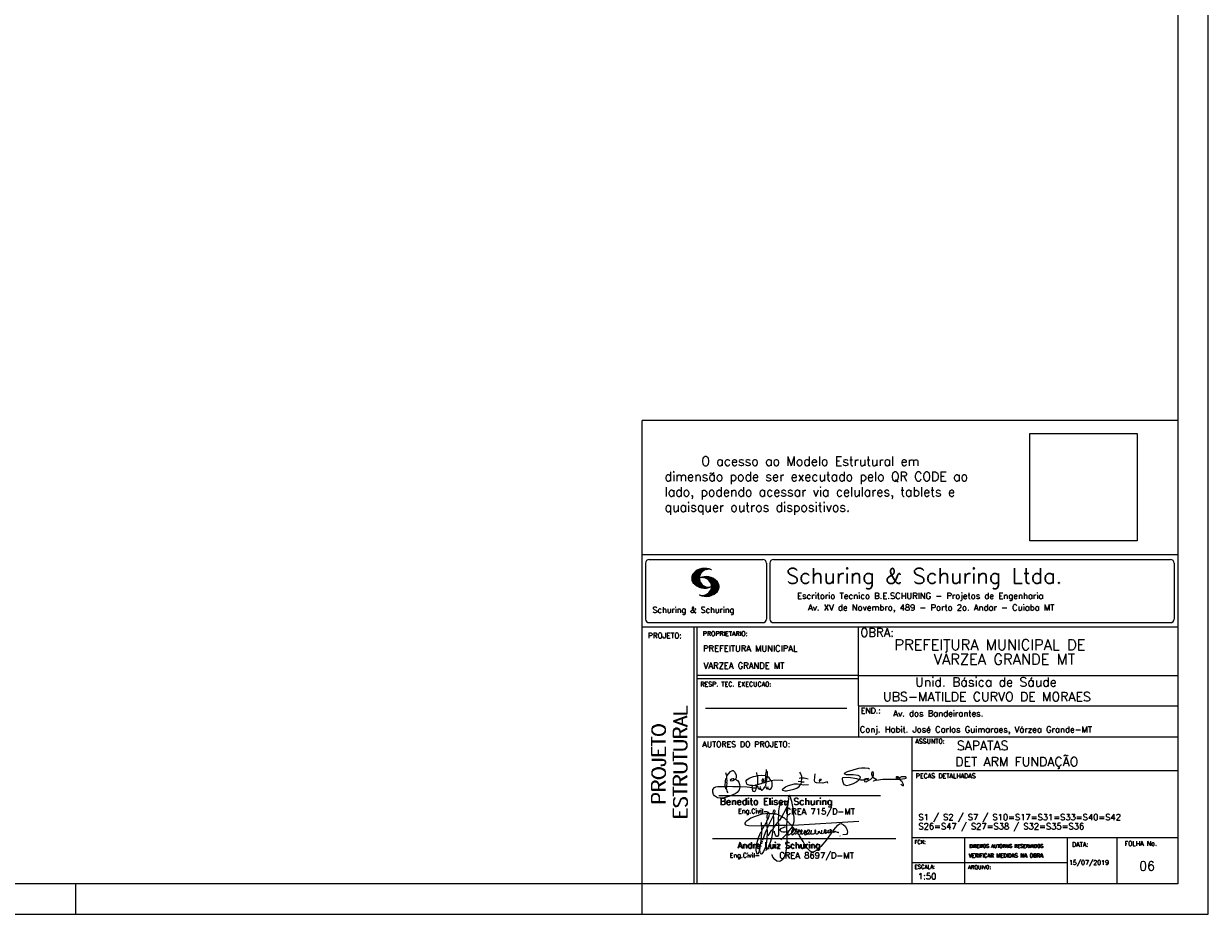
# Model space of a CAD drawing. Extents: x 0 to 84.1, y 0 to 59.4.
# Tile 4 of 6: x 45.4 to 84.1, y 0 to 29.1. Entities that reach past the tile are written whole.
import ezdxf

# ---------------------------------------------------------------- set-up
doc = ezdxf.new("R2010")
doc.units = 0
doc.header["$MEASUREMENT"] = 0
doc.layers.get('0').update_dxf_attribs({"linetype": 'CONTINUOUS'})
doc.layers.add('1', color=1, linetype='CONTINUOUS')
doc.layers.add('2', color=2, linetype='CONTINUOUS')
doc.styles.get("Standard").update_dxf_attribs({"font": 'ROMANS.SHX'})
picture_1 = doc.add_image_def('image1.png', size_in_pixel=(300, 300))

# ---------------------------------------------------------------- blocks, each defined once
blk = doc.blocks.new('assinaturabenedito')
at = {"color": 162}
for points in [[(80.21, 160.29), (79.88, 160.45), (79.72, 161.68), (80.29, 161.77), (80.46, 162.01), (80.54, 163.49), (80.37, 163.74), (80.54, 164.8), (80.46, 166.12), (80.29, 166.36), (80.37, 167.51), (82.43, 169.81), (83.41, 170.39), (83.9, 170.39), (84.81, 169.48), (85.38, 167.84), (85.46, 166.36), (85.13, 165.71), (86.12, 164.97), (86.94, 163.98), (87.35, 162.83), (87.43, 161.68), (87.19, 161.52), (83.66, 161.52), (80.46, 161.77)], [(80.46, 167.68), (80.21, 167.84), (79.88, 169.07)], [(96.95, 167.51), (96.79, 169.24)], [(101.46, 167.43), (99.17, 167.76), (97.11, 167.51)], [(101.55, 163.82), (102.04, 164.31), (102.28, 166.78), (102.28, 167.1), (101.55, 167.19), (101.46, 167.51), (101.96, 170.06), (102.28, 169.81), (102.28, 167.27)], [(101.96, 170.06), (102.04, 170.96)], [(120.99, 164.31), (121.24, 166.12), (121.16, 167.19), (120.66, 168.66), (120.09, 169.57)], [(135.35, 163.57), (135.27, 164.23), (135.11, 164.31), (132.64, 163.57), (129.12, 163.74), (128.62, 163.9), (128.3, 164.15), (128.05, 164.89), (128.46, 168.66)], [(155.13, 165.22), (153.4, 165.22), (152.58, 165.54), (153.16, 166.78), (152.67, 167.35), (151.85, 167.68), (149.14, 168.01), (145.61, 168.01), (144.71, 168.34), (144.46, 168.91), (146.1, 169.9), (152.17, 171.62), (153.65, 171.87), (155.7, 171.87), (157.43, 171.62), (158.08, 171.29)], [(159.89, 166.69), (159.89, 167.1), (160.22, 167.51), (160.22, 168.91), (160.05, 169.48), (159.56, 169.65), (159.23, 168.99), (159.23, 168.42), (159.56, 167.27), (159.8, 167.19)], [(87.43, 161.36), (87.1, 159.8), (86.04, 158.4), (84.97, 157.66), (81.44, 156.27), (78.16, 155.28), (76.68, 155.28), (75.37, 155.53), (73.73, 156.51), (73.15, 157.25), (72.66, 158.56), (72.74, 159.96), (73.65, 161.11), (74.38, 161.52), (75.53, 161.77), (79.64, 161.77)], [(79.55, 161.85), (79.72, 164.8), (79.88, 165.87), (80.21, 166.28)], [(80.21, 160.29), (80.46, 161.6)], [(84.48, 165.54), (84.15, 165.87), (83.57, 165.87), (82.84, 165.71), (82.1, 165.05), (82.59, 164.8), (83.57, 164.97), (84.48, 165.54)], [(84.48, 165.54), (85.05, 165.63)], [(94.08, 161.03), (91.53, 161.36), (87.43, 161.52)], [(94.32, 162.18), (93.09, 162.18), (91.53, 162.83), (91.12, 163.41), (90.96, 164.8), (91.29, 165.38), (92.52, 166.2), (94.82, 167.1), (97.03, 167.43), (97.11, 162.92)], [(94.08, 161.03), (94.32, 162.18), (95.88, 162.34), (96.21, 162.59), (96.95, 162.67)], [(96.87, 161.77), (96.54, 161.77), (95.88, 162.26)], [(96.29, 160.7), (96.87, 161.52)], [(98.59, 160.54), (98.1, 159.96), (97.61, 160.37), (97.36, 161.44), (96.87, 161.6), (97.03, 162.75), (99.08, 163.33), (99.9, 163.9), (100.48, 163.74), (101.3, 164.07), (101.55, 163.9), (101.38, 162.01)], [(98.59, 160.54), (99.17, 159.71), (99.58, 159.63), (100.56, 160.62), (101.38, 161.93), (102.12, 160.29), (102.69, 160.78), (103.6, 160.12), (104.42, 160.54), (104.99, 161.85), (104.99, 163.9), (104.66, 164.97), (106.3, 165.3), (110.57, 165.22), (110.74, 164.97), (110.49, 164.56)], [(98.59, 160.54), (98.76, 161.6)], [(99.9, 163.9), (100.48, 164.8), (100.4, 165.63), (99.9, 165.79), (99.49, 165.22), (99.58, 164.23), (99.82, 164.15)], [(101.3, 164.07), (101.55, 167.1)], [(102.04, 164.31), (104.58, 164.97)], [(104.34, 164.97), (103.51, 166.36), (102.69, 166.94), (102.37, 166.94)], [(102.78, 160.78), (102.86, 161.52)], [(110.74, 160.29), (110.57, 159.96), (110.74, 159.63), (111.88, 159.39), (112.87, 159.39), (116.89, 160.21), (118.53, 160.86), (119.68, 161.6), (120.5, 162.83)], [(110.74, 160.29), (112.29, 161.44), (113.94, 162.18), (117.22, 163.08), (118.86, 163.16), (122.22, 162.59), (124.85, 162.83)], [(120.83, 164.15), (119.19, 164.39)], [(121.16, 166.36), (119.76, 166.04)], [(120.83, 164.15), (120.58, 163)], [(120.83, 164.15), (121.07, 164.31), (122.47, 164.23)], [(121.24, 166.2), (121.48, 166.36), (122.55, 166.36), (124.6, 165.87)], [(130.84, 164.8), (130.76, 165.22), (131.25, 165.79), (131.58, 165.71), (131.66, 165.3), (131.41, 164.97), (130.84, 164.8)], [(130.84, 164.8), (130.76, 164.48), (130.92, 164.23)], [(152.26, 165.38), (152.17, 165.54), (151.11, 165.79), (146.68, 166.53), (143.56, 166.36), (143.23, 166.2), (143.15, 165.79), (143.31, 164.56), (144.13, 162.83), (145.61, 162.26), (147.25, 162.51), (149.38, 163.33), (151.02, 164.23), (152.26, 165.38)], [(152.26, 165.38), (152.5, 165.54)], [(155.21, 165.05), (155.13, 165.3), (155.37, 165.71), (156.03, 166.04), (157.26, 166.2), (157.43, 165.87), (157.18, 165.54), (156.6, 165.3), (155.21, 165.05)], [(155.21, 165.05), (155.29, 164.48), (156.19, 164.23), (158.82, 165.63), (159.89, 166.69), (161.36, 165.79), (161.61, 165.3), (161.61, 165.13), (161.12, 164.89), (160.3, 164.64), (159.97, 164.72)], [(161.61, 165.13), (165.22, 165.63), (174, 165.63), (174.41, 165.71), (174.49, 166.28)], [(176.63, 162.1), (176.63, 162.75), (175.81, 164.15), (174.99, 164.97), (174.82, 165.63), (177.36, 166.04), (178.02, 166.28), (178.02, 166.53), (177.78, 166.86), (177.36, 166.94), (175.56, 166.94), (174.66, 166.61), (174.49, 166.36), (173.02, 166.2), (172.61, 166.69), (172.93, 167.19), (173.34, 167.19), (173.75, 166.86), (173.84, 166.45)], [(173.59, 165.63), (173.59, 166.12)], [(174.82, 165.63), (174.58, 165.71)], [(176.63, 162.1), (176.13, 162.1), (175.07, 162.75)], [(176.63, 162.1), (176.63, 162.1)], [(181.55, 165.95), (181.47, 166.12)], [(80.21, 160.29), (80.37, 159.22), (80.87, 158.32)], [(94.08, 161.03), (94.08, 160.86)], [(96.29, 160.7), (94.24, 160.86), (94.08, 160.21), (94.57, 159.14), (95.39, 158.89), (95.8, 159.22), (96.29, 160.29), (96.29, 160.7)]]:
    blk.add_lwpolyline(points, dxfattribs=at)
blk = doc.blocks.new('assinaturanadre')
at = {"color": 162}
for points in [[(-225.3, 18.87), (-225.71, 15.34), (-225.87, 15.1), (-226.28, 15.26), (-226.36, 15.59), (-227.18, 16), (-229.07, 16), (-230.71, 15.18), (-231.94, 13.7), (-232.6, 11.73), (-233.01, 8.69), (-233.17, 5.9), (-233.01, 5.41), (-233.26, 2.62), (-233.26, 1.06), (-233.09, 0.65), (-233.34, -0.09), (-233.17, -0.67), (-233.17, -2.55), (-233.67, -2.8), (-235.23, -2.8), (-235.14, -2.23), (-233.42, -0.17)], [(-225.3, 18.87), (-225.46, 18.87), (-225.54, 18.46)], [(-225.3, 18.87), (-225.22, 19.04)], [(-221.69, -2.31), (-221.03, 0.57), (-220.87, 2.86), (-221.52, 9.6), (-222.84, 15.92), (-223.98, 19.86), (-224.56, 20.6), (-224.89, 20.68), (-225.22, 20.19), (-225.22, 19.53)], [(-225.87, 15.1), (-225.95, 13.46), (-226.28, 11.98), (-226.61, 11.73), (-227.59, 9.51), (-230.47, 4.42), (-229.32, 3.44), (-229.07, 3.44), (-227.43, 1.88), (-226.69, 1.63), (-226.61, 0.81), (-226.86, -2.47), (-226.77, -7.81), (-226.53, -8.71), (-226.86, -9.37), (-226.61, -10.68), (-226.69, -17.25), (-227.1, -21.27), (-227.76, -23.82), (-228.83, -27.19), (-229.56, -28.58), (-230.71, -29.9), (-231.53, -30.47), (-232.52, -30.72), (-234.41, -30.31), (-235.88, -29.24), (-237.44, -27.27), (-238.1, -25.79)], [(-237.2, 6.72), (-237.03, 8.78), (-236.78, 9.27), (-236.46, 9.43), (-236.13, 9.27), (-235.96, 8.53), (-236.29, 7.05), (-236.62, 6.39), (-236.87, 6.31)], [(-226.28, 11.98), (-226.12, 11.9), (-226.12, 10.83), (-226.69, 1.71)], [(-240.48, 6.64), (-245.98, 6.07), (-251.39, 4.42), (-254.59, 2.95), (-256.81, 1.55), (-258.37, 0.4), (-259.02, -0.26), (-259.43, -1.08), (-259.35, -1.49), (-258.86, -2.06), (-256.4, -2.8), (-246.55, -3.05), (-246.22, -2.8), (-246.39, -0.34)], [(-242.2, 0.15), (-243.19, -1.16), (-244.01, -2.97), (-246.22, -2.97)], [(-237.2, 6.72), (-236.95, 6.23), (-237.2, 4.67), (-237.61, 4.26), (-241.05, -2.97), (-241.95, -3.05), (-242.12, 0.81), (-241.95, 1.47), (-241.46, 1.88), (-240.4, 4.59), (-240.23, 6.56), (-237.36, 6.56), (-237.2, 6.72)], [(-241.87, 6.48), (-242.12, 4.51), (-242.04, 1.47)], [(-240.48, 6.64), (-240.48, 6.97), (-241.05, 7.38), (-241.63, 7.22), (-241.79, 6.64)], [(-237.28, 4.51), (-237.03, 4.1), (-237.11, -2.72), (-237.36, -2.88), (-240.89, -2.88)], [(-240.48, 6.64), (-240.31, 6.64)], [(-236.54, 6.48), (-234.98, 6.31), (-233.26, 5.82)], [(-233.01, 5.41), (-232.68, 5.49), (-230.63, 4.34), (-232.35, 1.55), (-233.01, 0.89)], [(-230.47, 4.42), (-230.47, 4.42)], [(-226.61, 0.81), (-226.36, 0.81), (-225.22, -0.17), (-224.97, -0.67), (-223.74, -1.9), (-223.66, -2.39), (-226.77, -2.55)], [(-221.69, -2.31), (-170.73, 0.81)], [(-246.14, -3.05), (-246.22, -5.76), (-246.06, -6), (-246.39, -7.4), (-246.3, -8.47), (-246.88, -14.54), (-247.62, -19.96), (-248.44, -23.33), (-249.18, -24.72), (-249.5, -24.89), (-250.08, -24.31), (-250.41, -21.93), (-250.41, -19.88), (-250, -16.76), (-248.44, -11.5), (-246.88, -7.97), (-246.47, -7.65)], [(-241.87, -4.11), (-242.12, -5.76), (-241.95, -6), (-241.95, -7.73), (-242.2, -13.15), (-242.78, -17.42), (-243.43, -19.96), (-244.74, -22.83), (-246.14, -24.72), (-246.47, -24.89), (-246.8, -24.72), (-247.21, -23.66)], [(-244.33, -3.05), (-245.32, -5.02), (-245.98, -5.84)], [(-242.12, -5.67), (-242.45, -6), (-243.51, -8.3), (-245.65, -13.97)], [(-242.04, -2.88), (-243.92, -2.97)], [(-237.11, -2.97), (-237.28, -3.87), (-237.28, -4.53), (-237.11, -4.69), (-237.61, -5.76), (-237.44, -6.25), (-238.02, -9.78), (-238.59, -12.57), (-239.66, -15.94), (-241.79, -20.78), (-242.61, -21.85), (-243.27, -22.1)], [(-241.13, -2.97), (-241.54, -3.95), (-241.87, -4.11), (-241.95, -3.13)], [(-237.61, -5.76), (-239, -7.15), (-241.38, -10.6)], [(-235.31, -2.64), (-235.8, -2.97), (-237.11, -2.88)], [(-235.88, -2.97), (-236.13, -3.62), (-237.03, -4.61)], [(-233.09, -2.8), (-233.01, -9.29), (-233.17, -9.94), (-233.91, -11.18), (-234.32, -11.26), (-234.9, -11.01), (-235.39, -10.27), (-236.13, -8.06), (-236.21, -7.15)], [(-226.86, -2.55), (-233.17, -2.72)], [(-226.77, -7.56), (-227.84, -7.89), (-229.65, -7.89), (-230.71, -7.48), (-231.7, -6.66), (-231.78, -6), (-230.96, -5.1), (-228.25, -3.79), (-227.68, -3.79)], [(-222.43, -3.29), (-222.43, -3.7), (-224.97, -6.82), (-226.61, -7.4)], [(-226.04, -8.47), (-226.45, -8.63)], [(-225.05, -6.91), (-226.04, -8.55), (-225.87, -8.79), (-225.95, -9.7), (-225.54, -10.03), (-224.97, -10.03), (-223.16, -8.96)], [(-221.69, -2.31), (-223.57, -2.39)], [(-221.36, -4.85), (-222.18, -5.35), (-222.34, -6.09), (-222.75, -6.66), (-223.08, -7.97), (-223.08, -8.88), (-222.67, -9.78), (-222.34, -9.86), (-222.01, -9.78), (-220.54, -8.47)], [(-221.19, -5.1), (-221.28, -6.09), (-221.6, -6.74), (-222.43, -8.06), (-222.92, -8.38)], [(-221.85, -2.39), (-222.43, -3.29), (-222.84, -2.88), (-222.84, -2.55)], [(-222.43, -3.7), (-221.44, -4.36), (-221.36, -4.94), (-220.78, -5.18), (-220.29, -5.92), (-219.96, -6), (-219.47, -5.35), (-219.14, -5.26), (-218.98, -5.51), (-219.39, -6.5), (-219.96, -6.99), (-220.21, -7.56), (-220.46, -8.47), (-220.05, -9.04), (-219.55, -9.12), (-218.4, -8.55), (-217.91, -9.37), (-217.34, -9.7), (-216.02, -9.12), (-215.7, -8.71), (-215.04, -9.04), (-214.3, -9.04), (-212.99, -7.81), (-212.91, -7.07), (-212.66, -6.58), (-212.41, -6.58), (-212.17, -6.91), (-212.33, -7.81), (-212.58, -8.14), (-212.99, -7.97)], [(-219.96, -6), (-219.8, -6.74)], [(-219.8, -6.82), (-219.88, -7.07)], [(-219.8, -6.91), (-218.57, -7.89), (-218.32, -7.73), (-217.58, -6.17), (-217.26, -5.84), (-216.93, -6), (-216.85, -6.82), (-217.58, -7.81), (-218.4, -8.22), (-218.49, -7.97)], [(-218.4, -8.22), (-218.4, -8.47)], [(-190.51, -6.82), (-189.52, -7.32), (-189.77, -7.81), (-190.42, -8.06), (-191.57, -7.97), (-195.76, -13.72), (-200.19, -18.89), (-203.31, -21.93), (-205.03, -23), (-206.1, -23.33), (-207.49, -23.25), (-208.48, -22.67), (-210.94, -20.21), (-212.58, -17.66), (-213.81, -15.2), (-216.85, -10.6), (-217.17, -9.78)], [(-215.53, -8.3), (-215.86, -7.73), (-215.86, -6.82), (-215.45, -6), (-215.2, -6), (-214.96, -6.33), (-214.88, -7.23), (-215.53, -8.3)], [(-215.53, -8.3), (-215.53, -8.63)], [(-212.66, -8.14), (-212.99, -9.37), (-212.91, -9.78), (-212.25, -10.03), (-211.18, -9.53), (-210.94, -9.29), (-211.27, -8.63), (-211.27, -8.06), (-210.86, -7.23), (-210.03, -6.09), (-209.3, -6), (-209.05, -7.15), (-209.54, -8.14), (-210.36, -9.12), (-210.2, -9.37), (-208.72, -9.21), (-207.9, -8.63), (-207.41, -6.82), (-207.49, -6.41)], [(-212.66, -6.58), (-212.91, -6.33)], [(-210.36, -9.12), (-210.86, -9.21)], [(-204.54, -8.14), (-204.54, -8.55), (-205.28, -9.12), (-206.26, -9.45), (-207.49, -9.29), (-207.9, -8.79)], [(-204.54, -8.14), (-204.04, -7.81), (-203.96, -6.99), (-204.37, -6.41), (-204.78, -6.41), (-204.87, -7.73), (-204.54, -8.14)], [(-202.24, -7.15), (-202.08, -8.06), (-202.98, -9.29), (-203.47, -9.29), (-204.45, -8.63)], [(-201.42, -7.07), (-201.5, -7.48), (-201.25, -8.22), (-200.6, -8.71), (-200.02, -8.71)], [(-201.09, -6.5), (-201.09, -6.5)], [(-196.33, -7.48), (-197.23, -8.3), (-198.14, -8.71), (-199.2, -9.04), (-199.78, -8.96), (-199.94, -8.63), (-199.53, -7.07), (-199.53, -6.25)], [(-196.33, -7.48), (-196.09, -6.82), (-196.17, -6.41), (-196.99, -6.17), (-197.56, -6.82), (-197.73, -7.32), (-197.73, -7.81), (-197.48, -8.22)], [(-194.77, -7.89), (-195.84, -8.71), (-196.5, -8.79), (-197.15, -8.38)], [(-194.77, -7.23), (-194.28, -6.74), (-194.28, -6.41), (-194.77, -6.74), (-194.77, -7.23)], [(-194.77, -7.23), (-194.77, -7.97), (-194.61, -8.06), (-193.13, -8.14), (-192.15, -7.81), (-191.74, -7.97)], [(-192.06, -7.73), (-191.74, -7.07), (-191.98, -6.5), (-192.64, -6), (-193.13, -6), (-193.3, -7.07), (-192.64, -7.81)], [(-190.51, -6.82), (-191.33, -7.89)], [(-190.51, -6.82), (-190.18, -6.17), (-187.06, -2.39), (-185.58, -1.41), (-184.35, -1.24), (-182.46, -2.23), (-181.32, -3.21), (-179.92, -5.59), (-179.43, -7.65), (-179.59, -8.79), (-180.25, -9.62), (-183.04, -10.03)], [(-189.44, -7.23), (-189.11, -6.99), (-188.78, -7.32)], [(-189.44, -7.23), (-189.19, -7.56), (-188.7, -7.4), (-187.39, -7.81), (-186.73, -7.81), (-186.48, -8.14), (-186.07, -8.22)], [(-246.39, -16.43), (-246.39, -16.84)], [(-246.06, -15.36), (-246.22, -16.1)], [(-245.81, -14.54), (-245.89, -15.03)], [(-226.86, -9.29), (-231.21, -13.8)], [(-185.42, -10.77), (-185.17, -10.77)], [(-247.29, -22.34), (-247.29, -22.92)], [(-246.8, -18.57), (-246.88, -19.06)], [(-238.43, -24.64), (-238.43, -24.81)], [(-238.26, -25.22), (-238.18, -25.46)]]:
    blk.add_lwpolyline(points, dxfattribs=at)

msp = doc.modelspace()

# ---------------------------------------------------------------- linework, layer by layer
at = {"layer": '2', "linetype": 'Continuous'}
for p, q in [((84.100006, 0), (84.100006, 59.400002)), ((65.600006, 1), (65.600006, 16.142713)), ((83.100006, 16.142713), (65.600006, 16.142713)), ((65.600006, 11.755142), (83.100006, 11.755135)), ((65.715988, 11.477417), (65.715988, 9.648308)), ((65.832489, 11.593918), (69.548996, 11.593918)), ((67.221772, 10.985771), (67.528321, 11.292321)), ((67.222123, 10.971993), (67.545929, 11.295792)), ((67.222168, 11.000305), (67.508011, 11.286148)), ((67.222489, 10.958214), (67.56427, 11.300003)), ((67.224366, 11.016648), (67.488404, 11.280686)), ((67.224472, 10.94606), (67.581131, 11.302727)), ((67.226578, 11.03299), (67.465409, 11.271813)), ((67.2267, 10.934159), (67.596314, 11.303772)), ((67.228943, 10.922257), (67.612336, 11.305649)), ((67.232178, 10.911354), (67.626831, 11.306015)), ((67.232437, 11.052986), (67.439469, 11.26001)), ((67.235916, 10.900948), (67.642014, 11.307053)), ((67.239258, 11.073952), (67.410523, 11.245209)), ((67.239655, 10.890557), (67.656281, 11.307183)), ((67.243561, 10.880333), (67.669251, 11.306015)), ((67.252747, 11.10157), (67.374314, 11.223145)), ((67.608673, 11.231301), (67.68306, 11.305702)), ((67.638062, 11.246552), (67.69574, 11.30423)), ((67.662873, 11.257233), (67.708405, 11.302758)), ((67.681977, 11.2622), (67.721238, 11.301461)), ((67.702469, 11.268563), (67.733063, 11.299149)), ((67.718491, 11.270424), (67.744904, 11.296837)), ((67.734482, 11.272286), (67.757004, 11.294808)), ((67.750473, 11.274147), (67.768555, 11.292221)), ((69.665497, 11.477417), (69.665497, 9.648308)), ((69.778748, 11.477417), (69.778748, 9.648308)), ((69.895249, 11.593918), (82.867508, 11.593918)), ((82.984009, 11.477417), (82.984009, 9.648308)), ((67.248612, 10.871239), (67.520584, 11.143219)), ((67.253647, 10.862129), (67.502121, 11.110611)), ((67.258683, 10.853035), (67.491593, 11.085945)), ((67.264267, 10.84449), (67.483597, 11.06382)), ((67.270783, 10.836869), (67.47966, 11.045746)), ((67.277298, 10.829247), (67.475876, 11.027817)), ((67.283814, 10.821625), (67.474167, 11.011971)), ((67.290558, 10.814232), (67.473114, 10.996781)), ((67.296936, 10.807419), (67.470307, 10.980797)), ((67.304734, 10.800133), (67.473206, 10.968598)), ((67.311829, 10.793083), (67.474121, 10.955384)), ((67.319168, 10.786293), (67.475159, 10.942276)), ((67.326828, 10.779808), (67.477616, 10.930596)), ((67.334488, 10.773323), (67.480088, 10.918923)), ((67.342133, 10.766846), (67.482544, 10.90725)), ((67.350098, 10.760674), (67.485901, 10.896469)), ((67.358338, 10.754769), (67.489655, 10.886078)), ((67.366577, 10.748863), (67.493409, 10.875695)), ((67.374802, 10.742966), (67.497208, 10.865357)), ((67.383393, 10.737427), (67.502076, 10.856102)), ((67.392228, 10.732109), (67.506958, 10.84684)), ((67.401062, 10.726807), (67.511841, 10.837578)), ((67.531494, 10.998619), (67.546158, 11.013283)), ((67.548691, 11.001663), (67.565323, 11.018303)), ((67.563156, 11.001992), (67.584885, 11.023735)), ((67.577607, 11.00232), (67.601899, 11.026612)), ((67.592072, 11.002648), (67.619477, 11.030045)), ((67.604584, 11.001007), (67.635239, 11.03167)), ((67.617234, 10.999535), (67.651505, 11.033806)), ((67.62999, 10.998154), (67.666199, 11.034363)), ((67.64122, 10.99524), (67.680893, 11.03492)), ((67.652436, 10.992317), (67.695603, 11.035485)), ((67.664337, 10.990074), (67.708985, 11.034729)), ((67.674881, 10.986489), (67.72316, 11.034767)), ((67.684327, 10.981789), (67.736191, 11.033654)), ((67.694321, 10.977654), (67.748459, 11.031792)), ((67.704605, 10.973801), (67.761597, 11.0308)), ((67.71431, 10.969368), (67.773758, 11.028824)), ((67.722412, 10.963333), (67.785233, 11.026146)), ((67.732499, 10.959282), (67.797608, 11.024391)), ((67.740387, 10.953034), (67.808838, 11.021485)), ((67.749115, 10.947632), (67.819702, 11.018219)), ((67.756165, 10.940537), (67.830765, 11.015137)), ((67.765198, 10.93544), (67.841874, 11.012116)), ((67.77211, 10.928208), (67.852234, 11.008339)), ((67.779831, 10.921784), (67.86261, 11.004555)), ((67.78592, 10.913735), (67.873307, 11.001122)), ((67.794007, 10.907692), (67.883316, 10.997002)), ((67.799912, 10.899468), (67.892731, 10.992279)), ((67.806626, 10.892029), (67.902451, 10.987854)), ((67.811753, 10.883019), (67.912232, 10.983506)), ((67.817658, 10.874802), (67.921875, 10.979012)), ((67.823761, 10.866768), (67.930436, 10.973442)), ((67.829499, 10.858353), (67.940003, 10.968857)), ((67.833527, 10.848244), (67.948655, 10.963379)), ((67.838395, 10.83899), (67.957047, 10.957634)), ((67.843323, 10.829773), (67.965561, 10.952019)), ((67.848358, 10.817597), (67.975678, 10.944924)), ((67.848709, 10.608963), (68.081818, 10.842072)), ((67.852341, 10.806755), (67.985031, 10.939453)), ((67.856202, 10.794724), (67.99379, 10.932312)), ((67.856934, 10.63131), (68.075089, 10.849472)), ((67.859864, 10.781189), (68.003067, 10.924393)), ((67.860703, 10.649239), (68.070359, 10.858895)), ((67.862656, 10.768639), (68.01175, 10.91774)), ((67.865174, 10.667847), (68.063507, 10.866165)), ((67.865235, 10.753647), (68.02092, 10.90934)), ((67.866242, 10.683037), (68.057556, 10.874352)), ((67.866318, 10.73967), (68.029206, 10.90255)), ((67.867295, 10.698235), (68.049775, 10.880722)), ((67.867905, 10.725861), (68.036682, 10.894646)), ((67.868119, 10.711846), (68.043793, 10.887528)), ((67.409882, 10.721497), (67.516922, 10.828537)), ((67.41919, 10.71666), (67.522843, 10.820305)), ((67.428635, 10.711968), (67.528748, 10.812088)), ((67.43808, 10.707276), (67.534668, 10.803864)), ((67.447541, 10.702599), (67.540802, 10.795861)), ((67.457642, 10.698563), (67.547699, 10.78862)), ((67.467743, 10.694519), (67.554612, 10.781388)), ((67.477829, 10.690483), (67.561509, 10.774155)), ((67.488205, 10.686714), (67.568589, 10.767105)), ((67.499009, 10.683373), (67.576477, 10.760849)), ((67.509796, 10.680031), (67.584366, 10.754601)), ((67.5206, 10.676697), (67.592255, 10.74836)), ((67.532074, 10.674027), (67.600327, 10.742287)), ((67.543625, 10.671448), (67.609238, 10.737053)), ((67.555176, 10.668869), (67.618134, 10.731819)), ((67.5672, 10.666748), (67.627045, 10.726586)), ((67.579605, 10.665009), (67.636261, 10.721665)), ((67.591996, 10.663277), (67.646256, 10.717522)), ((67.604782, 10.661919), (67.65625, 10.713379)), ((67.618134, 10.661141), (67.66623, 10.709244)), ((67.631501, 10.660355), (67.676911, 10.705773)), ((67.644959, 10.391075), (67.704071, 10.450188)), ((67.64531, 10.660042), (67.688126, 10.702851)), ((67.657776, 10.389756), (67.737152, 10.469132)), ((67.65976, 10.660355), (67.699341, 10.699936)), ((67.671296, 10.38913), (68.095734, 10.813568)), ((67.67421, 10.660668), (67.710678, 10.697136)), ((67.685135, 10.388832), (68.100952, 10.804665)), ((67.690598, 10.661675), (67.723847, 10.694931)), ((67.69896, 10.388527), (68.104996, 10.794571)), ((67.708161, 10.663521), (67.737625, 10.692986)), ((67.713776, 10.389206), (68.107529, 10.782967)), ((67.725296, 10.66594), (67.750779, 10.691422)), ((67.728806, 10.390091), (68.110825, 10.77211)), ((67.741867, 10.668862), (67.765747, 10.692742)), ((67.744095, 10.391251), (68.114106, 10.761261)), ((67.76027, 10.672806), (67.780136, 10.692681)), ((67.760544, 10.393555), (68.11557, 10.748596)), ((67.776978, 10.395859), (68.117249, 10.736138)), ((67.780106, 10.677895), (67.794464, 10.692261)), ((67.794464, 10.692261), (67.79654, 10.694336)), ((67.794861, 10.399597), (68.118943, 10.723679)), ((67.798127, 10.683296), (67.810562, 10.69574)), ((67.81305, 10.403664), (68.118515, 10.709122)), ((67.81717, 10.689835), (67.825379, 10.698044)), ((67.822358, 10.554344), (68.091095, 10.823075)), ((67.832825, 10.409302), (68.118134, 10.694611)), ((67.833084, 10.695977), (67.839569, 10.702462)), ((67.840729, 10.586838), (68.086777, 10.832894)), ((67.853302, 10.415634), (68.117768, 10.680092)), ((67.876404, 10.424599), (68.113495, 10.66169)), ((67.901276, 10.435334), (68.11023, 10.644287)), ((67.929581, 10.449501), (68.101624, 10.621544)), ((67.966126, 10.471909), (68.08902, 10.594803)), ((68.045029, 10.536675), (68.057724, 10.54937)), ((67.550324, 10.409546), (67.562592, 10.421799)), ((67.561463, 10.40654), (67.576416, 10.421486)), ((67.572602, 10.403542), (67.590226, 10.421173)), ((67.583756, 10.400551), (67.606156, 10.422959)), ((67.595673, 10.398346), (67.622162, 10.424828)), ((67.607605, 10.396141), (67.639588, 10.428116)), ((67.619553, 10.393929), (67.658707, 10.43309)), ((67.632141, 10.392388), (67.679932, 10.440178)), ((65.600006, 9.399994), (83.100006, 9.399994)), ((65.832489, 9.531807), (69.548996, 9.531807)), ((67.300385, 5.799996), (67.300385, 9.399994)), ((67.400391, 5.799996), (67.400391, 9.399994)), ((69.895249, 9.531807), (82.867508, 9.531807)), ((72.668579, 6.816429), (72.668579, 9.399994)), ((83.100006, 9.399994), (83.100006, 1)), ((72.668579, 7.799995), (67.400391, 7.799995)), ((72.668579, 7.799995), (83.100006, 7.800003)), ((72.668579, 7.699995), (67.400391, 7.699995)), ((67.670312, 6.739054), (72.288888, 6.739054)), ((72.668579, 6.816429), (83.100006, 6.816437)), ((72.668579, 6.816429), (72.668579, 5.799996)), ((67.300385, 1), (67.300385, 5.799996)), ((67.400391, 1), (67.400391, 5.799996)), ((67.400391, 5.799996), (83.100006, 5.799996)), ((74.42096, 4.799996), (74.42096, 5.799996)), ((74.420958, 4.701716), (83.100005, 4.701724)), ((74.42096, 1), (74.42096, 4.799996)), ((68.11142, 3.880457), (73.389855, 3.880457)), ((67.897606, 2.480272), (73.894493, 2.480272)), ((74.42096, 2.505768), (83.100006, 2.505776)), ((76.14679, 1), (76.14679, 2.505776)), ((79.496476, 1), (79.496476, 2.505776)), ((81.120974, 1), (81.120974, 2.505774)), ((74.42096, 1.691735), (79.496476, 1.691742)), ((47.100006, 0), (47.100006, 1)), ((65.600006, 0), (65.600006, 1)), ((83.100006, 1), (65.600006, 1)), ((0, 0), (84.100006, 0))]:
    msp.add_line(p, q, dxfattribs=at)
msp.add_lwpolyline([(83.100006, 1), (2.5, 1), (2.5, 58.400002), (83.100006, 58.400002), (83.100006, 1)], dxfattribs=at)
for centre, radius, start, end in [((65.832489, 11.477417), 0.116502, 90, 180), ((67.648087, 10.815277), 0.491555, 63.393265, 138.909058), ((67.76323, 10.98333), 0.291044, 68.851509, 291.148499), ((69.548996, 11.477417), 0.116502, 0, 90), ((69.895249, 11.477417), 0.116502, 90, 180), ((82.867508, 11.477417), 0.116502, 0, 90), ((67.465149, 10.98227), 0.243989, 140.229431, 231.895096), ((67.648087, 11.15139), 0.491555, 218.229782, 296.60672), ((67.692337, 10.543831), 0.491555, 41.090942, 116.606735), ((67.577195, 10.711891), 0.291044, 248.851501, 111.148491), ((67.875275, 10.710823), 0.243989, 308.104889, 39.770576), ((67.692337, 10.879952), 0.491555, 243.393265, 321.770233), ((65.832489, 9.648308), 0.116502, 180, 270), ((69.548996, 9.648308), 0.116502, 270, 0), ((69.895249, 9.648308), 0.116502, 180, 270), ((82.867508, 9.648308), 0.116502, 270, 0)]:
    msp.add_arc(centre, radius, start, end, dxfattribs=at)

# ---------------------------------------------------------------- block references
at = {"xscale": 0.06, "yscale": 0.06, "zscale": 0.06}
msp.add_blockref('assinaturabenedito', (63.548427, -5.523744), dxfattribs=at)
at = {"linetype": 'Continuous', "xscale": 0.042, "yscale": 0.042, "zscale": 0.042}
msp.add_blockref('assinaturanadre', (79.849688, 3.01472), dxfattribs=at)

# ---------------------------------------------------------------- texts
at = {"linetype": 'Continuous', "insert": (66.338308, 14.957831), "char_height": 0.3, "attachment_point": 1}
msp.add_mtext_dynamic_manual_height_columns('^IO acesso ao Modelo Estrutural em dimensão pode ser executado pelo QR CODE ao lado, podendo acessar via celulares, tablets e quaisquer outros dispositivos.', width=10.84065058, gutter_width=1.5, heights=[3.742444], dxfattribs=at)
at = {"layer": '1', "linetype": 'Continuous'}
for s, height, p in [('PREFEITURA MUNICIPAL DE', 0.35, (73.846579, 8.633815)), (' VÁRZEA GRANDE MT', 0.35, (74.88894, 8.159332)), ('Unid. Básica de Sáude', 0.3, (74.522022, 7.441803)), ('UBS-MATILDE CURVO DE MORAES', 0.3, (73.47419, 6.963667)), ('Av. dos Bandeirantes.', 0.2, (73.808698, 6.465806)), ('Conj. Habit. José Carlos Guimaraes, Várzea Grande-MT', 0.2, (72.714314, 5.940867)), ('SAPATAS', 0.3, (75.885722, 5.364726)), ('DET ARM FUNDAÇÃO ', 0.3, (75.831239, 4.838064)), ('S1 / S2 / S7 / S10=S17=S31=S33=S40=S42', 0.2, (74.630024, 3.07629)), ('S26=S47 / S27=S38 / S32=S35=S36', 0.2, (74.630024, 2.77629))]:
    msp.add_text(s, height=height, dxfattribs=at).set_placement(p)
at = {"layer": '1', "linetype": 'Continuous', "insert": (81.841532, 1.729188), "char_height": 0.3, "attachment_point": 1}
msp.add_mtext_dynamic_manual_height_columns('06', width=0.86139052, gutter_width=1, heights=[0], dxfattribs=at)
at = {"layer": '2', "linetype": 'Continuous'}
for s, height, p in [('Schuring & Schuring Ltda.', 0.5, (70.306839, 10.806786)), ('Escritorio Tecnico B.E.SCHURING - Projetos de Engenharia', 0.2, (70.664673, 10.308487)), ('Av. XV de Novembro, 489 - Porto 2o. Andar - Cuiaba MT', 0.2, (71.023194, 9.925888)), ('Schuring & Schuring', 0.19, (65.944336, 9.851486)), ('OBRA:', 0.278755, (72.732109, 9.070375)), ('PROJETO:', 0.175, (65.793152, 9.021591)), ('PROPRIETARIO:', 0.15, (67.584534, 9.097367)), ('PREFEITURA MUNICIPAL', 0.2, (67.590642, 8.588706)), ('VARZEA GRANDE MT', 0.2, (67.612163, 8.027363)), ('RESP. TEC. EXECUCAO:', 0.15, (67.506005, 7.444514)), ('END.:', 0.185837, (72.743767, 6.565421)), ('AUTORES DO PROJETO:', 0.185837, (67.572014, 5.463953)), ('ASSUNTO:', 0.15, (74.525462, 5.581304)), ('PECAS DETALHADAS', 0.15, (74.54287, 4.447065)), ('Benedito Eliseu Schuring', 0.22, (68.138321, 3.577287)), ('Benedito Eliseu Schuring', 0.22, (68.149796, 3.577287)), ('Eng.Civil-', 0.15, (68.737209, 3.298847)), ('CREA 715/D-MT', 0.2, (70.290742, 3.262761)), ('Andre Luiz Schuring', 0.2, (68.716739, 2.158082)), ('Andre Luiz Schuring', 0.2, (68.734296, 2.149201)), ('FCK:', 0.125, (74.500763, 2.299423)), ('DATA:', 0.15, (79.648044, 2.2071)), ('FOLHA No.', 0.15, (81.365514, 2.23814)), ('Eng.Civil-', 0.15, (68.462773, 1.853249)), ('CREA 8697/D-MT', 0.2, (70.08334, 1.825346)), ('VERIFICAR MEDIDAS NA OBRA', 0.125, (76.271485, 1.861862)), ('VERIFICAR MEDIDAS NA OBRA', 0.125, (76.280457, 1.861862)), ('DIREITOS AUTORAIS RESERVADOS', 0.11, (76.294724, 2.176125)), ('DIREITOS AUTORAIS RESERVADOS', 0.11, (76.303696, 2.176125)), ('ESCALA:', 0.125, (74.507035, 1.490738)), ('ARQUIVO:', 0.125, (76.249054, 1.475601)), ('15/07/2019', 0.15, (79.544345, 1.615775)), ('1:50', 0.2, (74.617035, 1.144112))]:
    msp.add_text(s, height=height, dxfattribs=at).set_placement(p)
for s, p in [('ESTRUTURAL', (67.073731, 3.12536)), ('ESTRUTURAL', (67.073731, 3.094507)), ('PROJETO', (66.369095, 3.606125)), ('PROJETO', (66.369095, 3.575272))]:
    msp.add_text(s, height=0.45, rotation=90, dxfattribs=at).set_placement(p)

# ---------------------------------------------------------------- pictures from other files: only their frames are drawn
at = {"linetype": 'Continuous'}
image = msp.add_image(picture_1, insert=(78.268111, 12.209568), size_in_units=(3.506887, 3.506887), dxfattribs=at)
image.dxf.flags = 15

doc.saveas('drawing.dxf')
